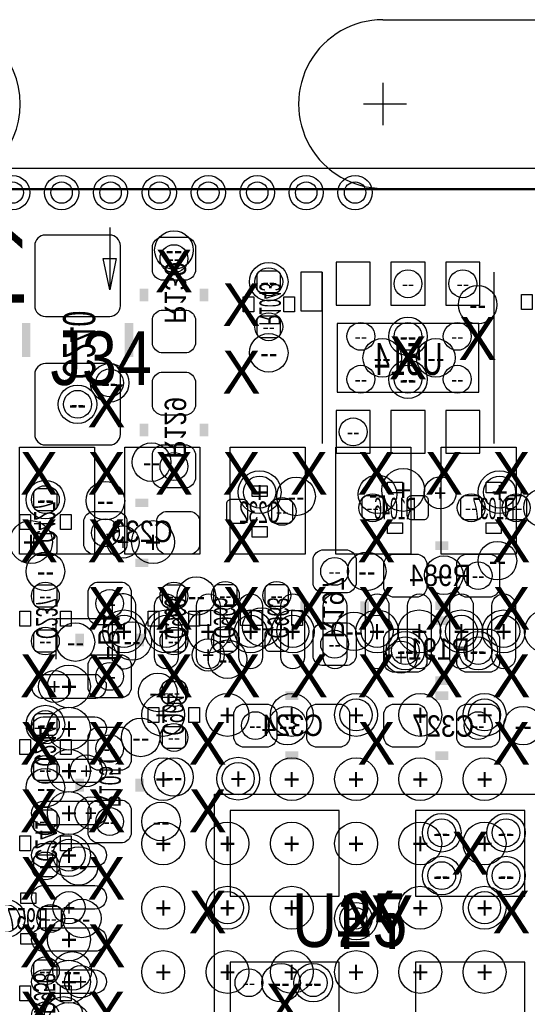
# Model space of a CAD drawing. Extents: x -22 to 398, y -34 to 263.
# Tile 36 of 48: x 27 to 33, y 47 to 59. Entities that reach past the tile are written whole.
import ezdxf
from ezdxf.enums import TextEntityAlignment as Align

# ---------------------------------------------------------------- set-up
doc = ezdxf.new("R2010")
doc.units = 0
for name, color, linetype in [('ASSY_BOT', 211, 'CONTINUOUS'), ('ASSY_TOP', 80, 'CONTINUOUS'), ('BOT', 153, 'CONTINUOUS'), ('DRILL', 254, 'CONTINUOUS'), ('OUTLINE', 5, 'CONTINUOUS'), ('SILK_BOT', 120, 'CONTINUOUS'), ('SILK_TOP', 211, 'CONTINUOUS'), ('TOP', 5, 'CONTINUOUS')]:
    doc.layers.add(name, color=color, linetype=linetype)

# ---------------------------------------------------------------- blocks, each defined once
blk = doc.blocks.new('FIGURE_CIRCLE')
blk.add_circle((0, 0), 0.5)

msp = doc.modelspace()

# ---------------------------------------------------------------- linework, layer by layer
at = {"layer": 'BOT'}
for points in [[(28.010104, 56.44642), (27.248104, 56.44642, 0.414214), (27.121104, 56.31942), (27.121104, 55.60822, 0.414214), (27.248104, 55.48122), (28.010104, 55.48122, 0.414214), (28.137104, 55.60822), (28.137104, 56.31942, 0.414214)], [(29.026104, 56.31942), (29.026104, 56.01462, -0.294587), (28.924504, 55.91302), (28.619704, 55.91302, -0.294587), (28.518104, 56.01462), (28.518104, 56.31942, -0.294587), (28.619704, 56.42102), (28.924504, 56.42102, -0.294587)], [(29.984954, 55.7657, 0.414214), (30.035754, 55.8165), (30.035754, 55.9689, 0.414214), (29.984954, 56.0197), (29.807154, 56.0197, 0.414214), (29.756354, 55.9689), (29.756354, 55.8165, 0.414214), (29.807154, 55.7657)], [(29.026104, 55.45582), (29.026104, 55.15102, -0.294587), (28.924504, 55.04942), (28.619704, 55.04942, -0.294587), (28.518104, 55.15102), (28.518104, 55.45582, -0.294587), (28.619704, 55.55742), (28.924504, 55.55742, -0.294587)], [(29.984954, 55.2323, 0.414214), (30.035754, 55.2831), (30.035754, 55.4355, 0.414214), (29.984954, 55.4863), (29.807154, 55.4863, 0.414214), (29.756354, 55.4355), (29.756354, 55.2831, 0.414214), (29.807154, 55.2323)], [(28.010104, 54.92242), (27.248104, 54.92242, 0.414214), (27.121104, 54.79542), (27.121104, 54.08422, 0.414214), (27.248104, 53.95722), (28.010104, 53.95722, 0.414214), (28.137104, 54.08422), (28.137104, 54.79542, 0.414214)], [(29.026104, 54.71922), (29.026104, 54.41442, -0.294587), (28.924504, 54.31282), (28.619704, 54.31282, -0.294587), (28.518104, 54.41442), (28.518104, 54.71922, -0.294587), (28.619704, 54.82082), (28.924504, 54.82082, -0.294587)], [(29.026104, 53.85562), (29.026104, 53.55082, -0.294587), (28.924504, 53.44922), (28.619704, 53.44922, -0.294587), (28.518104, 53.55082), (28.518104, 53.85562, -0.294587), (28.619704, 53.95722), (28.924504, 53.95722, -0.294587)], [(27.337004, 53.18252, 0.414214), (27.387804, 53.23332), (27.387804, 53.38572, 0.414214), (27.337004, 53.43652), (27.159204, 53.43652, 0.414214), (27.108404, 53.38572), (27.108404, 53.23332, 0.414214), (27.159204, 53.18252)], [(31.000954, 53.1241, 0.414214), (31.051754, 53.0733), (31.204154, 53.0733, 0.414214), (31.254954, 53.1241), (31.254954, 53.3019, 0.414214), (31.204154, 53.3527), (31.051754, 53.3527, 0.414214), (31.000954, 53.3019)], [(31.534354, 53.1241, 0.414214), (31.585154, 53.0733), (31.737554, 53.0733, 0.414214), (31.788354, 53.1241), (31.788354, 53.3019, 0.414214), (31.737554, 53.3527), (31.585154, 53.3527, 0.414214), (31.534354, 53.3019)], [(32.423354, 53.3019, 0.414214), (32.372554, 53.3527), (32.220154, 53.3527, 0.414214), (32.169354, 53.3019), (32.169354, 53.1241, 0.414214), (32.220154, 53.0733), (32.372554, 53.0733, 0.414214), (32.423354, 53.1241)], [(32.956754, 53.3019, 0.414214), (32.905954, 53.3527), (32.753554, 53.3527, 0.414214), (32.702754, 53.3019), (32.702754, 53.1241, 0.414214), (32.753554, 53.0733), (32.905954, 53.0733, 0.414214), (32.956754, 53.1241)], [(29.648404, 53.25872, 0.414214), (29.597604, 53.30952), (29.445204, 53.30952, 0.414214), (29.394404, 53.25872), (29.394404, 53.08092, 0.414214), (29.445204, 53.03012), (29.597604, 53.03012, 0.414214), (29.648404, 53.08092)], [(29.927804, 53.08092, 0.414214), (29.978604, 53.03012), (30.131004, 53.03012, 0.414214), (30.181804, 53.08092), (30.181804, 53.25872, 0.414214), (30.131004, 53.30952), (29.978604, 53.30952, 0.414214), (29.927804, 53.25872)], [(28.111704, 52.66182), (27.806904, 52.66182, -0.294587), (27.705304, 52.76342), (27.705304, 53.06822, -0.294587), (27.806904, 53.16982), (28.111704, 53.16982, -0.294587), (28.213304, 53.06822), (28.213304, 52.76342, -0.294587)], [(28.975304, 52.66182), (28.670504, 52.66182, -0.294587), (28.568904, 52.76342), (28.568904, 53.06822, -0.294587), (28.670504, 53.16982), (28.975304, 53.16982, -0.294587), (29.076904, 53.06822), (29.076904, 52.76342, -0.294587)], [(27.159204, 52.90312, 0.414214), (27.108404, 52.85232), (27.108404, 52.69992, 0.414214), (27.159204, 52.64912), (27.337004, 52.64912, 0.414214), (27.387804, 52.69992), (27.387804, 52.85232, 0.414214), (27.337004, 52.90312)], [(30.423104, 52.30622), (30.423104, 52.61102, -0.294587), (30.524704, 52.71262), (30.829504, 52.71262, -0.294587), (30.931104, 52.61102), (30.931104, 52.30622, -0.294587), (30.829504, 52.20462), (30.524704, 52.20462, -0.294587)], [(31.667704, 52.15382), (31.362904, 52.15382, -0.294587), (31.261304, 52.25542), (31.261304, 52.56022, -0.294587), (31.362904, 52.66182), (31.667704, 52.66182, -0.294587), (31.769304, 52.56022), (31.769304, 52.25542, -0.294587)], [(32.531304, 52.15382), (32.226504, 52.15382, -0.294587), (32.124904, 52.25542), (32.124904, 52.56022, -0.294587), (32.226504, 52.66182), (32.531304, 52.66182, -0.294587), (32.632904, 52.56022), (32.632904, 52.25542, -0.294587)], [(28.264104, 52.23002), (28.264104, 51.92522, -0.294587), (28.162504, 51.82362), (27.857704, 51.82362, -0.294587), (27.756104, 51.92522), (27.756104, 52.23002, -0.294587), (27.857704, 52.33162), (28.162504, 52.33162, -0.294587)], [(27.337004, 52.03952, 0.414214), (27.387804, 52.09032), (27.387804, 52.24272, 0.414214), (27.337004, 52.29352), (27.159204, 52.29352, 0.414214), (27.108404, 52.24272), (27.108404, 52.09032, 0.414214), (27.159204, 52.03952)], [(28.861004, 52.03952, 0.414214), (28.911804, 52.09032), (28.911804, 52.24272, 0.414214), (28.861004, 52.29352), (28.683204, 52.29352, 0.414214), (28.632404, 52.24272), (28.632404, 52.09032, 0.414214), (28.683204, 52.03952)], [(29.470604, 52.04587, 0.414214), (29.521404, 52.09667), (29.521404, 52.24907, 0.414214), (29.470604, 52.29987), (29.292804, 52.29987, 0.414214), (29.242004, 52.24907), (29.242004, 52.09667, 0.414214), (29.292804, 52.04587)], [(30.080204, 52.04587, 0.414214), (30.131004, 52.09667), (30.131004, 52.24907, 0.414214), (30.080204, 52.29987), (29.902404, 52.29987, 0.414214), (29.851604, 52.24907), (29.851604, 52.09667, 0.414214), (29.902404, 52.04587)], [(30.423104, 51.44262), (30.423104, 51.74742, -0.294587), (30.524704, 51.84902), (30.829504, 51.84902, -0.294587), (30.931104, 51.74742), (30.931104, 51.44262, -0.294587), (30.829504, 51.34102), (30.524704, 51.34102, -0.294587)], [(27.159204, 51.76012, 0.414214), (27.108404, 51.70932), (27.108404, 51.55692, 0.414214), (27.159204, 51.50612), (27.337004, 51.50612, 0.414214), (27.387804, 51.55692), (27.387804, 51.70932, 0.414214), (27.337004, 51.76012)], [(28.683204, 51.76012, 0.414214), (28.632404, 51.70932), (28.632404, 51.55692, 0.414214), (28.683204, 51.50612), (28.861004, 51.50612, 0.414214), (28.911804, 51.55692), (28.911804, 51.70932, 0.414214), (28.861004, 51.76012)], [(29.292804, 51.76647, 0.414214), (29.242004, 51.71567), (29.242004, 51.56327, 0.414214), (29.292804, 51.51247), (29.470604, 51.51247, 0.414214), (29.521404, 51.56327), (29.521404, 51.71567, 0.414214), (29.470604, 51.76647)], [(29.902404, 51.76647, 0.414214), (29.851604, 51.71567), (29.851604, 51.56327, 0.414214), (29.902404, 51.51247), (30.080204, 51.51247, 0.414214), (30.131004, 51.56327), (30.131004, 51.71567, 0.414214), (30.080204, 51.76647)], [(31.362904, 51.77282), (31.667704, 51.77282, -0.294587), (31.769304, 51.67122), (31.769304, 51.36642, -0.294587), (31.667704, 51.26482), (31.362904, 51.26482, -0.294587), (31.261304, 51.36642), (31.261304, 51.67122, -0.294587)], [(32.226504, 51.77282), (32.531304, 51.77282, -0.294587), (32.632904, 51.67122), (32.632904, 51.36642, -0.294587), (32.531304, 51.26482), (32.226504, 51.26482, -0.294587), (32.124904, 51.36642), (32.124904, 51.67122, -0.294587)], [(28.264104, 51.36642), (28.264104, 51.06162, -0.294587), (28.162504, 50.96002), (27.857704, 50.96002, -0.294587), (27.756104, 51.06162), (27.756104, 51.36642, -0.294587), (27.857704, 51.46802), (28.162504, 51.46802, -0.294587)], [(28.861004, 50.89652, 0.414214), (28.911804, 50.94732), (28.911804, 51.09972, 0.414214), (28.861004, 51.15052), (28.683204, 51.15052, 0.414214), (28.632404, 51.09972), (28.632404, 50.94732, 0.414214), (28.683204, 50.89652)], [(29.584904, 50.88382), (29.889704, 50.88382, -0.294587), (29.991304, 50.78222), (29.991304, 50.47742, -0.294587), (29.889704, 50.37582), (29.584904, 50.37582, -0.294587), (29.483304, 50.47742), (29.483304, 50.78222, -0.294587)], [(30.448504, 50.88382), (30.753304, 50.88382, -0.294587), (30.854904, 50.78222), (30.854904, 50.47742, -0.294587), (30.753304, 50.37582), (30.448504, 50.37582, -0.294587), (30.346904, 50.47742), (30.346904, 50.78222, -0.294587)], [(31.667704, 50.37582), (31.362904, 50.37582, -0.294587), (31.261304, 50.47742), (31.261304, 50.78222, -0.294587), (31.362904, 50.88382), (31.667704, 50.88382, -0.294587), (31.769304, 50.78222), (31.769304, 50.47742, -0.294587)], [(32.531304, 50.37582), (32.226504, 50.37582, -0.294587), (32.124904, 50.47742), (32.124904, 50.78222, -0.294587), (32.226504, 50.88382), (32.531304, 50.88382, -0.294587), (32.632904, 50.78222), (32.632904, 50.47742, -0.294587)], [(27.337004, 50.51552, 0.414214), (27.387804, 50.56632), (27.387804, 50.71872, 0.414214), (27.337004, 50.76952), (27.159204, 50.76952, 0.414214), (27.108404, 50.71872), (27.108404, 50.56632, 0.414214), (27.159204, 50.51552)], [(28.264104, 50.50917), (28.264104, 50.20437, -0.294587), (28.162504, 50.10277), (27.857704, 50.10277, -0.294587), (27.756104, 50.20437), (27.756104, 50.50917, -0.294587), (27.857704, 50.61077), (28.162504, 50.61077, -0.294587)], [(28.683204, 50.61712, 0.414214), (28.632404, 50.56632), (28.632404, 50.41392, 0.414214), (28.683204, 50.36312), (28.861004, 50.36312, 0.414214), (28.911804, 50.41392), (28.911804, 50.56632, 0.414214), (28.861004, 50.61712)], [(27.159204, 50.23612, 0.414214), (27.108404, 50.18532), (27.108404, 50.03292, 0.414214), (27.159204, 49.98212), (27.337004, 49.98212, 0.414214), (27.387804, 50.03292), (27.387804, 50.18532, 0.414214), (27.337004, 50.23612)], [(28.264104, 49.64557), (28.264104, 49.34077, -0.294587), (28.162504, 49.23917), (27.857704, 49.23917, -0.294587), (27.756104, 49.34077), (27.756104, 49.64557, -0.294587), (27.857704, 49.74717), (28.162504, 49.74717, -0.294587)], [(27.337004, 49.37252, 0.414214), (27.387804, 49.42332), (27.387804, 49.57572, 0.414214), (27.337004, 49.62652), (27.159204, 49.62652, 0.414214), (27.108404, 49.57572), (27.108404, 49.42332, 0.414214), (27.159204, 49.37252)], [(27.159204, 49.09312, 0.414214), (27.108404, 49.04232), (27.108404, 48.88992, 0.414214), (27.159204, 48.83912), (27.337004, 48.83912, 0.414214), (27.387804, 48.88992), (27.387804, 49.04232, 0.414214), (27.337004, 49.09312)], [(27.438604, 48.43272, 0.414214), (27.387804, 48.48352), (27.235404, 48.48352, 0.414214), (27.184604, 48.43272), (27.184604, 48.25492, 0.414214), (27.235404, 48.20412), (27.387804, 48.20412, 0.414214), (27.438604, 48.25492)], [(27.337004, 47.59452, 0.414214), (27.387804, 47.64532), (27.387804, 47.79772, 0.414214), (27.337004, 47.84852), (27.159204, 47.84852, 0.414214), (27.108404, 47.79772), (27.108404, 47.64532, 0.414214), (27.159204, 47.59452)]]:
    msp.add_lwpolyline(points, format="xyb", close=True, dxfattribs=at)
for points in [[(31.100268, 56.123078), (30.693868, 56.123078), (30.693868, 55.615078), (31.100268, 55.615078)], [(31.750254, 56.123078), (31.343854, 56.123078), (31.343854, 55.615078), (31.750254, 55.615078)], [(32.40024, 56.123078), (31.99384, 56.123078), (31.99384, 55.615078), (32.40024, 55.615078)], [(32.385254, 55.3974), (30.708854, 55.3974), (30.708854, 54.5846), (32.385254, 54.5846)], [(31.100268, 54.366922), (30.693868, 54.366922), (30.693868, 53.858922), (31.100268, 53.858922)], [(31.750254, 54.366922), (31.343854, 54.366922), (31.343854, 53.858922), (31.750254, 53.858922)], [(32.40024, 54.366922), (31.99384, 54.366922), (31.99384, 53.858922), (32.40024, 53.858922)], [(30.73273, 48.608742), (30.73273, 49.624742), (29.43733, 49.624742), (29.43733, 48.608742)], [(32.932878, 48.608742), (32.932878, 49.624742), (31.637478, 49.624742), (31.637478, 48.608742)], [(30.73273, 46.808898), (30.73273, 47.824898), (29.43733, 47.824898), (29.43733, 46.808898)], [(32.932878, 46.808898), (32.932878, 47.824898), (31.637478, 47.824898), (31.637478, 46.808898)]]:
    msp.add_lwpolyline(points, close=True, dxfattribs=at)
for centre in [(26.859992, 56.950102), (27.440128, 56.950102), (28.02001, 56.950102), (28.600146, 56.950102), (29.180028, 56.950102), (29.760164, 56.950102), (30.340046, 56.950102), (30.920182, 56.950102)]:
    msp.add_circle(centre, 0.127, dxfattribs=at)
at = {"layer": 'DRILL'}
for points in [[(25.950164, 56.999886, 0.999894), (25.950164, 58.999882)], [(25.950164, 56.999886, 0.999894), (25.950164, 58.999882)], [(31.250128, 58.999882, 1.00007), (31.250128, 56.999886)]]:
    msp.add_lwpolyline(points, format="xyb", dxfattribs=at)
for points in [[(31.248858, 58.999882), (55.479442, 58.999882)], [(31.250128, 58.250074), (31.250128, 57.749948)], [(31.52902, 57.999884), (31.02102, 57.999884)]]:
    msp.add_lwpolyline(points, dxfattribs=at)
msp.add_lwpolyline([(12.022328, 11.98118), (57.021476, 11.98118), (57.021476, 55.479188), (55.517542, 56.983122), (12.022328, 56.983122)], close=True, dxfattribs=at)
at = {"layer": 'OUTLINE'}
msp.add_lwpolyline([(11.999976, 56.950102, -0.413204), (12.050014, 56.999886), (55.479442, 56.999886, -0.198304), (55.514748, 56.985408), (56.985408, 55.514494, -0.198861), (57.00014, 55.479188), (57.00014, 12.050014, -0.414338), (56.950102, 11.999976), (12.050014, 11.999976, -0.414338), (11.999976, 12.050014)], format="xyb", close=True, dxfattribs=at)
at = {"layer": 'SILK_BOT'}
for points in [[(30.531054, 56.007), (30.277054, 56.007), (30.277054, 55.5498), (30.531054, 55.5498)], [(29.718254, 55.5371), (29.591254, 55.5371), (29.591254, 55.7149), (29.718254, 55.7149)], [(30.200854, 55.5371), (30.073854, 55.5371), (30.073854, 55.7149), (30.200854, 55.7149)], [(32.893254, 55.7403), (33.020254, 55.7403), (33.020254, 55.5625), (32.893254, 55.5625)], [(29.699204, 53.34762), (29.699204, 53.47462), (29.877004, 53.47462), (29.877004, 53.34762)], [(31.305754, 53.3908), (31.305754, 53.5178), (31.483554, 53.5178), (31.483554, 53.3908)], [(32.651954, 53.5178), (32.651954, 53.3908), (32.474154, 53.3908), (32.474154, 53.5178)], [(26.943304, 53.13172), (27.070304, 53.13172), (27.070304, 52.95392), (26.943304, 52.95392)], [(27.425904, 53.13172), (27.552904, 53.13172), (27.552904, 52.95392), (27.425904, 52.95392)], [(31.305754, 52.9082), (31.305754, 53.0352), (31.483554, 53.0352), (31.483554, 52.9082)], [(32.651954, 53.0352), (32.651954, 52.9082), (32.474154, 52.9082), (32.474154, 53.0352)], [(29.699204, 52.86502), (29.699204, 52.99202), (29.877004, 52.99202), (29.877004, 52.86502)], [(27.070304, 51.81092), (26.943304, 51.81092), (26.943304, 51.98872), (27.070304, 51.98872)], [(27.552904, 51.81092), (27.425904, 51.81092), (27.425904, 51.98872), (27.552904, 51.98872)], [(28.467304, 51.98872), (28.594304, 51.98872), (28.594304, 51.81092), (28.467304, 51.81092)], [(28.949904, 51.98872), (29.076904, 51.98872), (29.076904, 51.81092), (28.949904, 51.81092)], [(29.076904, 51.99507), (29.203904, 51.99507), (29.203904, 51.81727), (29.076904, 51.81727)], [(29.559504, 51.99507), (29.686504, 51.99507), (29.686504, 51.81727), (29.559504, 51.81727)], [(29.813504, 51.81727), (29.686504, 51.81727), (29.686504, 51.99507), (29.813504, 51.99507)], [(30.296104, 51.81727), (30.169104, 51.81727), (30.169104, 51.99507), (30.296104, 51.99507)], [(28.467304, 50.84572), (28.594304, 50.84572), (28.594304, 50.66792), (28.467304, 50.66792)], [(28.949904, 50.84572), (29.076904, 50.84572), (29.076904, 50.66792), (28.949904, 50.66792)], [(26.943304, 50.46472), (27.070304, 50.46472), (27.070304, 50.28692), (26.943304, 50.28692)], [(27.425904, 50.46472), (27.552904, 50.46472), (27.552904, 50.28692), (27.425904, 50.28692)], [(33.115504, 46.61662), (29.254704, 46.61662), (29.254704, 49.81702), (33.115504, 49.81702)], [(27.070304, 49.14392), (26.943304, 49.14392), (26.943304, 49.32172), (27.070304, 49.32172)], [(27.552904, 49.14392), (27.425904, 49.14392), (27.425904, 49.32172), (27.552904, 49.32172)], [(27.133804, 48.64862), (27.133804, 48.52162), (26.956004, 48.52162), (26.956004, 48.64862)], [(27.133804, 48.16602), (27.133804, 48.03902), (26.956004, 48.03902), (26.956004, 48.16602)], [(27.070304, 47.36592), (26.943304, 47.36592), (26.943304, 47.54372), (27.070304, 47.54372)], [(27.552904, 47.36592), (27.425904, 47.36592), (27.425904, 47.54372), (27.552904, 47.54372)]]:
    msp.add_lwpolyline(points, close=True, dxfattribs=at)
for points in [[(30.531054, 56.007), (30.531054, 53.975)], [(32.563054, 56.007), (32.563054, 53.975)]]:
    msp.add_lwpolyline(points, dxfattribs=at)
at = {"layer": 'SILK_BOT', "const_width": 0.1016}
for points in [[(28.416504, 55.81142), (28.416504, 55.65902)], [(29.127704, 55.81142), (29.127704, 55.65902)], [(27.019504, 54.99862), (27.019504, 55.40502)], [(28.238704, 54.99862), (28.238704, 55.40502)], [(28.416504, 54.21122), (28.416504, 54.05882)], [(29.127704, 54.21122), (29.127704, 54.05882)], [(28.467304, 53.27142), (28.314904, 53.27142)], [(32.023304, 52.76342), (31.870904, 52.76342)], [(28.467304, 52.56022), (28.314904, 52.56022)], [(30.321504, 51.95062), (30.321504, 52.10302)], [(31.032704, 51.95062), (31.032704, 52.10302)], [(32.023304, 52.05222), (31.870904, 52.05222)], [(31.870904, 51.87442), (32.023304, 51.87442)], [(27.654504, 51.72202), (27.654504, 51.56962)], [(28.365704, 51.72202), (28.365704, 51.56962)], [(31.870904, 51.16322), (32.023304, 51.16322)], [(30.092904, 50.98542), (30.245304, 50.98542)], [(32.023304, 50.98542), (31.870904, 50.98542)], [(30.092904, 50.27422), (30.245304, 50.27422)], [(32.023304, 50.27422), (31.870904, 50.27422)], [(27.654504, 50.00117), (27.654504, 49.84877)], [(28.365704, 50.00117), (28.365704, 49.84877)]]:
    msp.add_lwpolyline(points, dxfattribs=at)
at = {"layer": 'SILK_TOP'}
for points in [[(34.715704, 56.87822), (34.715704, 57.23382), (21.304504, 57.23382), (21.304504, 56.87822)], [(28.010104, 56.53532), (28.010104, 55.79872)], [(27.933904, 56.16702), (28.086304, 56.16702)], [(28.010104, 55.79872), (27.933904, 56.16702)], [(28.086304, 56.16702), (28.010104, 55.79872)], [(27.375104, 51.41722), (27.375104, 51.89982), (27.857704, 51.89982)]]:
    msp.add_lwpolyline(points, dxfattribs=at)
at = {"layer": 'TOP'}
for points in [[(27.82951, 53.93182), (27.82951, 52.66182), (26.94051, 52.66182), (26.94051, 53.93182)], [(29.079698, 53.93182), (29.079698, 52.66182), (28.190698, 52.66182), (28.190698, 53.93182)], [(30.329632, 53.93182), (30.329632, 52.66182), (29.440632, 52.66182), (29.440632, 53.93182)], [(31.579566, 53.93182), (31.579566, 52.66182), (30.690566, 52.66182), (30.690566, 53.93182)], [(32.8295, 53.93182), (32.8295, 52.66182), (31.9405, 52.66182), (31.9405, 53.93182)]]:
    msp.add_lwpolyline(points, close=True, dxfattribs=at)
for points in [[(28.181046, 52.19192), (28.156662, 52.19192, 0.386263), (28.041346, 52.06492), (28.041346, 51.40452), (28.142946, 51.30292), (28.181046, 51.30292, 0.414214), (28.320746, 51.44262), (28.320746, 52.06492, 0.386607)], [(28.541472, 51.44262), (28.541472, 52.05222, -1), (28.820872, 52.05222), (28.820872, 51.44262, -1)], [(29.041344, 51.44262), (29.041344, 52.05222, -1), (29.320744, 52.05222), (29.320744, 51.44262, -1)], [(29.54147, 51.44262), (29.54147, 52.05222, -1), (29.82087, 52.05222), (29.82087, 51.44262, -1)], [(30.041342, 51.44262), (30.041342, 52.05222, -1), (30.320742, 52.05222), (30.320742, 51.44262, -1)], [(30.541468, 51.44262), (30.541468, 52.05222, -1), (30.820868, 52.05222), (30.820868, 51.44262, -1)], [(31.04134, 51.44262), (31.04134, 52.05222, -1), (31.32074, 52.05222), (31.32074, 51.44262, -1)], [(31.541466, 51.44262), (31.541466, 52.05222, -1), (31.820866, 52.05222), (31.820866, 51.44262, -1)], [(32.041338, 51.44262), (32.041338, 52.05222, -1), (32.320738, 52.05222), (32.320738, 51.44262, -1)], [(32.541464, 51.44262), (32.541464, 52.05222, -1), (32.820864, 52.05222), (32.820864, 51.44262, -1)], [(27.222704, 50.954178), (27.845004, 50.954178, 0.386607), (27.972004, 51.093878), (27.972004, 51.131978), (27.870404, 51.233578), (27.222704, 51.233578, 0.414214), (27.083004, 51.093878, 0.414214)], [(27.832304, 50.454052), (27.222704, 50.454052, -1), (27.222704, 50.733452), (27.832304, 50.733452, -1)], [(27.832304, 49.95418), (27.222704, 49.95418, -1), (27.222704, 50.23358), (27.832304, 50.23358, -1)], [(27.832304, 49.454054), (27.222704, 49.454054, -1), (27.222704, 49.733454), (27.832304, 49.733454, -1)], [(27.832304, 48.954182), (27.222704, 48.954182, -1), (27.222704, 49.233582), (27.832304, 49.233582, -1)], [(27.832304, 48.454056), (27.222704, 48.454056, -1), (27.222704, 48.733456), (27.832304, 48.733456, -1)], [(27.832304, 47.954184), (27.222704, 47.954184, -1), (27.222704, 48.233584), (27.832304, 48.233584, -1)], [(27.832304, 47.454058), (27.222704, 47.454058, -1), (27.222704, 47.733458), (27.832304, 47.733458, -1)]]:
    msp.add_lwpolyline(points, format="xyb", close=True, dxfattribs=at)
for centre in [(26.859992, 56.950102), (27.440128, 56.950102), (28.02001, 56.950102), (28.600146, 56.950102), (29.180028, 56.950102), (29.760164, 56.950102), (30.340046, 56.950102), (30.920182, 56.950102), (30.931104, 48.34382)]:
    msp.add_circle(centre, 0.127, dxfattribs=at)

# ---------------------------------------------------------------- block references
at = {"layer": 'DRILL'}
for p, xscale, yscale in [((26.859992, 56.950102), 0.4064, 0.4064), ((27.440128, 56.950102), 0.4064, 0.4064), ((28.02001, 56.950102), 0.4064, 0.4064), ((28.600146, 56.950102), 0.4064, 0.4064), ((29.180028, 56.950102), 0.4064, 0.4064), ((29.760164, 56.950102), 0.4064, 0.4064), ((30.340046, 56.950102), 0.4064, 0.4064), ((30.920182, 56.950102), 0.4064, 0.4064), ((28.772104, 56.26862), 0.4572, 0.4572), ((28.772104, 56.16702), 0.3302, 0.3302), ((29.896054, 55.8927), 0.4572, 0.4572), ((29.896054, 55.8927), 0.3302, 0.3302), ((31.547054, 55.869078), 0.3302, 0.3302), ((32.19704, 55.869078), 0.3302, 0.3302), ((32.372554, 55.62092), 0.4572, 0.4572), ((29.896054, 55.3593), 0.3302, 0.3302), ((31.5468, 55.245), 0.4572, 0.4572), ((30.988, 55.245), 0.3302, 0.3302), ((31.5468, 55.245), 0.3302, 0.3302), ((32.131, 55.245), 0.3302, 0.3302), ((29.896054, 55.04942), 0.4572, 0.4572), ((31.242, 54.991), 0.4572, 0.4572), ((31.877, 54.991), 0.4572, 0.4572), ((28.010104, 54.69382), 0.4572, 0.4572), ((30.988, 54.737), 0.3302, 0.3302), ((31.5468, 54.737), 0.4572, 0.4572), ((31.5468, 54.737), 0.3302, 0.3302), ((32.131, 54.737), 0.3302, 0.3302), ((28.010104, 54.69382), 0.3302, 0.3302), ((27.629104, 54.43982), 0.4572, 0.4572), ((27.629104, 54.43982), 0.3302, 0.3302), ((30.897068, 54.112922), 0.3302, 0.3302), ((28.505404, 53.75402), 0.4572, 0.4572), ((28.772104, 53.70322), 0.3302, 0.3302), ((29.788104, 53.39842), 0.508, 0.508), ((29.788104, 53.39842), 0.381, 0.381), ((31.185104, 53.37302), 0.4572, 0.4572), ((31.489904, 53.42382), 0.508, 0.508), ((32.632904, 53.398166), 0.508, 0.508), ((32.632904, 53.398166), 0.381, 0.381), ((27.248104, 53.30952), 0.4572, 0.4572), ((27.248104, 53.30952), 0.3302, 0.3302), ((27.959304, 53.29682), 0.4572, 0.4572), ((30.219904, 53.34762), 0.4572, 0.4572), ((31.928054, 53.3908), 0.381, 0.381), ((31.127954, 53.213), 0.3302, 0.3302), ((32.296354, 53.213), 0.3302, 0.3302), ((32.829754, 53.213), 0.3302, 0.3302), ((33.147254, 53.213), 0.4572, 0.4572), ((30.054804, 53.16982), 0.3302, 0.3302), ((27.076654, 52.8066), 0.508, 0.508), ((27.959304, 52.91582), 0.3302, 0.3302), ((28.524454, 52.8066), 0.508, 0.508), ((28.168854, 52.8066), 0.381, 0.381), ((32.607504, 52.58562), 0.4572, 0.4572), ((27.248104, 52.45862), 0.4572, 0.4572), ((31.058104, 52.45862), 0.4572, 0.4572), ((30.677104, 52.45862), 0.3302, 0.3302), ((31.972504, 52.41417), 0.4572, 0.4572), ((32.378904, 52.40782), 0.3302, 0.3302), ((27.248104, 52.16652), 0.3302, 0.3302), ((28.772104, 52.16652), 0.3302, 0.3302), ((29.038804, 52.16652), 0.4572, 0.4572), ((29.381704, 52.17287), 0.3302, 0.3302), ((29.991304, 52.17287), 0.3302, 0.3302), ((28.010104, 52.07762), 0.3302, 0.3302), ((28.181046, 51.74742), 0.508, 0.508), ((28.681172, 51.74742), 0.508, 0.508), ((29.181044, 51.74742), 0.508, 0.508), ((29.68117, 51.74742), 0.508, 0.508), ((29.813504, 51.79822), 0.4572, 0.4572), ((30.181042, 51.74742), 0.508, 0.508), ((30.905704, 51.74742), 0.4572, 0.4572), ((31.18104, 51.74742), 0.508, 0.508), ((31.681166, 51.74742), 0.508, 0.508), ((32.181038, 51.74742), 0.508, 0.508), ((32.681164, 51.74742), 0.508, 0.508), ((33.181036, 51.74742), 0.508, 0.508), ((27.603704, 51.62042), 0.4572, 0.4572), ((28.181046, 51.74742), 0.381, 0.381), ((28.276804, 51.63312), 0.4572, 0.4572), ((28.681172, 51.74742), 0.381, 0.381), ((29.68117, 51.74742), 0.381, 0.381), ((30.181042, 51.74742), 0.381, 0.381), ((31.18104, 51.74742), 0.381, 0.381), ((32.181038, 51.74742), 0.381, 0.381), ((32.681164, 51.74742), 0.381, 0.381), ((27.248104, 51.63312), 0.3302, 0.3302), ((28.772104, 51.63312), 0.3302, 0.3302), ((29.381704, 51.63947), 0.3302, 0.3302), ((30.677104, 51.59502), 0.3302, 0.3302), ((31.515304, 51.51882), 0.4572, 0.4572), ((32.378904, 51.51882), 0.4572, 0.4572), ((29.178504, 51.46802), 0.381, 0.381), ((29.407104, 51.41722), 0.4572, 0.4572), ((31.464504, 51.44262), 0.381, 0.381), ((31.515304, 51.51882), 0.3302, 0.3302), ((32.378904, 51.51882), 0.3302, 0.3302), ((28.010104, 51.21402), 0.3302, 0.3302), ((27.356562, 51.093878), 0.381, 0.381), ((27.527504, 51.093878), 0.508, 0.508), ((28.581604, 51.02352), 0.4572, 0.4572), ((28.772104, 51.02352), 0.3302, 0.3302), ((28.645104, 50.75682), 0.508, 0.508), ((29.407104, 50.75682), 0.508, 0.508), ((30.169104, 50.75682), 0.508, 0.508), ((30.931104, 50.75682), 0.508, 0.508), ((30.931104, 50.75682), 0.381, 0.381), ((31.693104, 50.75682), 0.508, 0.508), ((32.455104, 50.75682), 0.508, 0.508), ((32.455104, 50.75682), 0.381, 0.381), ((27.248104, 50.64252), 0.4572, 0.4572), ((27.248104, 50.64252), 0.3302, 0.3302), ((27.527504, 50.593752), 0.508, 0.508), ((29.737304, 50.62982), 0.3302, 0.3302), ((30.118304, 50.62982), 0.4572, 0.4572), ((32.378904, 50.62982), 0.3302, 0.3302), ((32.912304, 50.62982), 0.4572, 0.4572), ((28.378404, 50.49012), 0.4572, 0.4572), ((28.772104, 50.49012), 0.3302, 0.3302), ((28.010104, 50.35677), 0.3302, 0.3302), ((27.527504, 50.09388), 0.508, 0.508), ((27.248104, 50.10912), 0.3302, 0.3302), ((27.733244, 50.09388), 0.381, 0.381), ((28.645104, 49.99482), 0.508, 0.508), ((28.772104, 50.02022), 0.4572, 0.4572), ((29.534104, 50.00117), 0.508, 0.508), ((30.169104, 49.99482), 0.508, 0.508), ((30.931104, 49.99482), 0.508, 0.508), ((31.693104, 49.99482), 0.508, 0.508), ((32.455104, 49.99482), 0.508, 0.508), ((27.248104, 49.89322), 0.4572, 0.4572), ((29.534104, 50.00117), 0.381, 0.381), ((27.527504, 49.593754), 0.508, 0.508), ((27.786838, 49.593754), 0.381, 0.381), ((27.248104, 49.49952), 0.3302, 0.3302), ((28.010104, 49.49317), 0.3302, 0.3302), ((28.619704, 49.49317), 0.4572, 0.4572), ((31.947104, 49.35982), 0.4572, 0.4572), ((31.947104, 49.35982), 0.3302, 0.3302), ((32.709104, 49.35982), 0.4572, 0.4572), ((32.709104, 49.35982), 0.3302, 0.3302), ((28.645104, 49.23282), 0.508, 0.508), ((29.407104, 49.23282), 0.508, 0.508), ((30.169104, 49.23282), 0.508, 0.508), ((30.931104, 49.23282), 0.508, 0.508), ((31.693104, 49.23282), 0.508, 0.508), ((32.455104, 49.23282), 0.508, 0.508), ((27.527504, 49.093882), 0.508, 0.508), ((27.527504, 49.093882), 0.381, 0.381), ((27.641804, 48.96612), 0.4572, 0.4572), ((27.248104, 48.96612), 0.3302, 0.3302), ((31.947104, 48.85182), 0.4572, 0.4572), ((32.709104, 48.85182), 0.4572, 0.4572), ((31.947104, 48.85182), 0.3302, 0.3302), ((32.709104, 48.85182), 0.3302, 0.3302), ((28.645104, 48.47082), 0.508, 0.508), ((29.407104, 48.47082), 0.508, 0.508), ((30.169104, 48.47082), 0.508, 0.508), ((31.693104, 48.47082), 0.508, 0.508), ((32.455104, 48.47082), 0.508, 0.508), ((26.778204, 48.34382), 0.4572, 0.4572), ((27.527504, 48.47082), 0.381, 0.381), ((27.679904, 48.34382), 0.4572, 0.4572), ((29.407104, 48.47082), 0.381, 0.381), ((30.931104, 48.34382), 0.508, 0.508), ((32.455104, 48.47082), 0.381, 0.381), ((26.778204, 48.34382), 0.3302, 0.3302), ((27.311604, 48.34382), 0.3302, 0.3302), ((30.931104, 48.34382), 0.381, 0.381), ((27.527504, 48.093884), 0.508, 0.508), ((27.248104, 47.72152), 0.3302, 0.3302), ((27.565604, 47.72152), 0.4572, 0.4572), ((28.645104, 47.70882), 0.508, 0.508), ((29.407104, 47.70882), 0.508, 0.508), ((30.169104, 47.70882), 0.508, 0.508), ((30.931104, 47.70882), 0.508, 0.508), ((31.693104, 47.70882), 0.508, 0.508), ((32.455104, 47.70882), 0.508, 0.508), ((27.527504, 47.593758), 0.508, 0.508), ((27.666442, 47.593758), 0.381, 0.381), ((30.042104, 47.58182), 0.4572, 0.4572), ((30.423104, 47.58182), 0.4572, 0.4572), ((29.661104, 47.58182), 0.3302, 0.3302), ((30.423104, 47.58182), 0.3302, 0.3302), ((27.464004, 47.18812), 0.4572, 0.4572), ((27.248104, 47.18812), 0.3302, 0.3302), ((27.527504, 47.093886), 0.508, 0.508)]:
    msp.add_blockref('FIGURE_CIRCLE', p, dxfattribs=dict(at, xscale=xscale, yscale=yscale))

# ---------------------------------------------------------------- texts
at = {"layer": 'ASSY_BOT', "text_generation_flag": 2}
for s, height, width, p in [('R130', 0.254, 0.9, (28.662122, 55.76062)), ('R1043', 0.254, 0.5, (29.785818, 55.626)), ('C240', 0.381, 0.666667, (27.4574, 55.1434)), ('R129', 0.254, 0.9, (28.662122, 54.16042)), ('C427', 0.254, 0.6, (27.112468, 53.04282)), ('R197', 0.254, 0.9, (30.533848, 52.030376)), ('C237', 0.254, 0.6, (27.138122, 51.89982)), ('C966', 0.254, 0.6, (28.662122, 51.89982)), ('C965', 0.254, 0.6, (29.246322, 51.90617)), ('C963', 0.254, 0.6, (29.881322, 51.90617)), ('FB4', 0.254, 0.9, (27.874468, 51.67122)), ('C964', 0.254, 0.6, (28.636722, 50.75682)), ('C244', 0.254, 0.6, (27.119072, 50.38852)), ('R1051', 0.254, 0.6, (27.888184, 49.96307)), ('C241', 0.254, 0.6, (27.130248, 49.261776)), ('R958', 0.254, 0.6, (27.112722, 47.45482))]:
    msp.add_text(s, height=height, rotation=270, dxfattribs=dict(at, width=width)).set_placement(p, align=Align.CENTER)
for s, height, width, p in [('U514', 0.381, 0.666667, (31.552134, 54.786784)), ('C232', 0.254, 0.6, (29.788104, 53.034184)), ('R1046', 0.254, 0.5, (31.3944, 53.077618)), ('R1037', 0.254, 0.5, (32.5628, 53.077618)), ('C233', 0.254, 0.9, (28.391104, 52.805838)), ('R984', 0.254, 0.9, (31.928054, 52.284884)), ('R191', 0.254, 0.9, (31.91383, 51.412394)), ('C324', 0.254, 0.9, (30.175454, 50.506884)), ('C327', 0.254, 0.9, (31.96463, 50.497994)), ('Y4', 0.635, 0.8784, (31.15183, 47.983394)), ('R957', 0.254, 0.6, (27.03703, 48.211994))]:
    msp.add_text(s, height=height, dxfattribs=dict(at, width=width)).set_placement(p, align=Align.CENTER)
at = {"layer": 'ASSY_TOP', "width": 0.8784}
for s, p in [('J34', (27.908504, 54.66842)), ('U25', (30.854904, 48.005238))]:
    msp.add_text(s, height=0.635, dxfattribs=at).set_placement(p, align=Align.CENTER)
at = {"layer": 'DRILL'}
for s, height, p in [('X', 0.508, (28.772104, 56.02097)), ('--', 0.2286, (28.772104, 56.26862)), ('--', 0.1651, (28.772104, 56.16702)), ('X', 0.508, (29.572204, 55.62092)), ('--', 0.2286, (29.896054, 55.8927)), ('--', 0.1651, (29.896054, 55.8927)), ('--', 0.1651, (31.547054, 55.869078)), ('--', 0.1651, (32.19704, 55.869078)), ('--', 0.2286, (32.372554, 55.62092)), ('X', 0.508, (32.372554, 55.22087)), ('--', 0.1651, (29.896054, 55.3593)), ('--', 0.1651, (30.988, 55.245)), ('X', 0.508, (31.547054, 54.991)), ('--', 0.2286, (31.5468, 55.245)), ('--', 0.1651, (31.5468, 55.245)), ('--', 0.1651, (32.131, 55.245)), ('X', 0.508, (29.572204, 54.82082)), ('--', 0.2286, (29.896054, 55.04942)), ('--', 0.2286, (31.242, 54.991)), ('--', 0.2286, (31.877, 54.991)), ('X', 0.508, (27.972004, 54.42077)), ('--', 0.2286, (28.010104, 54.69382)), ('--', 0.1651, (28.010104, 54.69382)), ('--', 0.1651, (30.988, 54.737)), ('--', 0.2286, (31.5468, 54.737)), ('--', 0.1651, (31.5468, 54.737)), ('--', 0.1651, (32.131, 54.737)), ('--', 0.2286, (27.629104, 54.43982)), ('--', 0.1651, (27.629104, 54.43982)), ('--', 0.1651, (30.897068, 54.112922)), ('X', 0.508, (27.171904, 53.62067)), ('X', 0.508, (27.972004, 53.62067)), ('X', 0.508, (28.772104, 53.62067)), ('X', 0.508, (29.572204, 53.62067)), ('X', 0.508, (30.372304, 53.62067)), ('X', 0.508, (31.172404, 53.62067)), ('X', 0.508, (31.972504, 53.62067)), ('X', 0.508, (32.772604, 53.62067)), ('--', 0.2286, (28.505404, 53.75402)), ('--', 0.1651, (28.772104, 53.70322)), ('+', 0.254, (29.788104, 53.39842)), ('+', 0.254, (31.489904, 53.42382)), ('+', 0.254, (32.632904, 53.398166)), ('+', 0.1905, (29.788104, 53.39842)), ('--', 0.2286, (31.185104, 53.37302)), ('+', 0.1905, (31.928054, 53.3908)), ('+', 0.1905, (32.632904, 53.398166)), ('--', 0.2286, (27.248104, 53.30952)), ('--', 0.1651, (27.248104, 53.30952)), ('--', 0.2286, (27.959304, 53.29682)), ('--', 0.2286, (30.219904, 53.34762)), ('--', 0.1651, (30.054804, 53.16982)), ('--', 0.1651, (31.127954, 53.213)), ('--', 0.1651, (32.296354, 53.213)), ('--', 0.1651, (32.829754, 53.213)), ('X', 0.508, (27.171904, 52.82057)), ('X', 0.508, (27.972004, 52.82057)), ('X', 0.508, (29.572204, 52.82057)), ('X', 0.508, (31.172404, 52.82057)), ('X', 0.508, (32.772604, 52.82057)), ('+', 0.254, (27.076654, 52.8066)), ('--', 0.1651, (27.959304, 52.91582)), ('+', 0.254, (28.524454, 52.8066)), ('+', 0.1905, (28.168854, 52.8066)), ('--', 0.2286, (32.607504, 52.58562)), ('--', 0.2286, (27.248104, 52.45862)), ('--', 0.1651, (30.677104, 52.45862)), ('--', 0.2286, (31.058104, 52.45862)), ('--', 0.2286, (31.972504, 52.41417)), ('--', 0.1651, (32.378904, 52.40782)), ('X', 0.508, (27.972004, 52.02047)), ('X', 0.508, (28.772104, 52.02047)), ('X', 0.508, (29.572204, 52.02047)), ('X', 0.508, (30.372304, 52.02047)), ('X', 0.508, (31.172404, 52.02047)), ('X', 0.508, (31.972504, 52.02047)), ('X', 0.508, (32.772604, 52.02047)), ('--', 0.1651, (27.248104, 52.16652)), ('--', 0.1651, (28.772104, 52.16652)), ('--', 0.2286, (29.038804, 52.16652)), ('--', 0.1651, (29.381704, 52.17287)), ('--', 0.1651, (29.991304, 52.17287)), ('--', 0.1651, (28.010104, 52.07762)), ('+', 0.254, (28.181046, 51.74742)), ('+', 0.254, (28.681172, 51.74742)), ('+', 0.254, (29.181044, 51.74742)), ('+', 0.254, (29.68117, 51.74742)), ('+', 0.254, (30.181042, 51.74742)), ('+', 0.254, (31.18104, 51.74742)), ('+', 0.254, (31.681166, 51.74742)), ('+', 0.254, (32.181038, 51.74742)), ('+', 0.254, (32.681164, 51.74742)), ('+', 0.1905, (28.181046, 51.74742)), ('+', 0.1905, (28.681172, 51.74742)), ('+', 0.1905, (29.68117, 51.74742)), ('--', 0.2286, (29.813504, 51.79822)), ('+', 0.1905, (30.181042, 51.74742)), ('--', 0.2286, (30.905704, 51.74742)), ('+', 0.1905, (31.18104, 51.74742)), ('+', 0.1905, (32.181038, 51.74742)), ('+', 0.1905, (32.681164, 51.74742)), ('--', 0.1651, (27.248104, 51.63312)), ('--', 0.2286, (27.603704, 51.62042)), ('--', 0.2286, (28.276804, 51.63312)), ('--', 0.1651, (28.772104, 51.63312)), ('--', 0.1651, (29.381704, 51.63947)), ('+', 0.1905, (29.178504, 51.46802)), ('--', 0.1651, (30.677104, 51.59502)), ('+', 0.1905, (31.464504, 51.44262)), ('--', 0.2286, (31.515304, 51.51882)), ('--', 0.1651, (31.515304, 51.51882)), ('--', 0.2286, (32.378904, 51.51882)), ('--', 0.1651, (32.378904, 51.51882)), ('X', 0.508, (27.171904, 51.22037)), ('X', 0.508, (27.972004, 51.22037)), ('X', 0.508, (28.772104, 51.22037)), ('--', 0.2286, (29.407104, 51.41722)), ('X', 0.508, (29.572204, 51.22037)), ('X', 0.508, (30.372304, 51.22037)), ('X', 0.508, (31.172404, 51.22037)), ('X', 0.508, (31.972504, 51.22037)), ('X', 0.508, (32.772604, 51.22037)), ('+', 0.1905, (27.356562, 51.093878)), ('+', 0.254, (27.527504, 51.093878)), ('--', 0.1651, (28.010104, 51.21402)), ('--', 0.2286, (28.581604, 51.02352)), ('--', 0.1651, (28.772104, 51.02352)), ('+', 0.254, (28.645104, 50.75682)), ('+', 0.254, (29.407104, 50.75682)), ('+', 0.254, (30.169104, 50.75682)), ('+', 0.254, (30.931104, 50.75682)), ('+', 0.1905, (30.931104, 50.75682)), ('+', 0.254, (31.693104, 50.75682)), ('+', 0.254, (32.455104, 50.75682)), ('+', 0.1905, (32.455104, 50.75682)), ('X', 0.508, (27.171904, 50.42027)), ('+', 0.254, (27.527504, 50.593752)), ('X', 0.508, (27.972004, 50.42027)), ('X', 0.508, (29.172154, 50.42027)), ('X', 0.508, (31.172404, 50.42027)), ('X', 0.508, (32.772604, 50.42027)), ('--', 0.2286, (27.248104, 50.64252)), ('--', 0.1651, (27.248104, 50.64252)), ('--', 0.1651, (29.737304, 50.62982)), ('--', 0.2286, (30.118304, 50.62982)), ('--', 0.1651, (32.378904, 50.62982)), ('--', 0.2286, (32.912304, 50.62982)), ('--', 0.2286, (28.378404, 50.49012)), ('--', 0.1651, (28.772104, 50.49012)), ('--', 0.1651, (28.010104, 50.35677)), ('--', 0.1651, (27.248104, 50.10912)), ('+', 0.254, (27.527504, 50.09388)), ('+', 0.1905, (27.733244, 50.09388)), ('+', 0.254, (28.645104, 49.99482)), ('+', 0.254, (29.534104, 50.00117)), ('+', 0.254, (30.169104, 49.99482)), ('+', 0.254, (30.931104, 49.99482)), ('+', 0.254, (31.693104, 49.99482)), ('+', 0.254, (32.455104, 49.99482)), ('--', 0.2286, (28.772104, 50.02022)), ('+', 0.1905, (29.534104, 50.00117)), ('X', 0.508, (27.171904, 49.62017)), ('--', 0.2286, (27.248104, 49.89322)), ('X', 0.508, (27.972004, 49.62017)), ('X', 0.508, (29.172154, 49.62017)), ('+', 0.254, (27.527504, 49.593754)), ('+', 0.1905, (27.786838, 49.593754)), ('--', 0.1651, (27.248104, 49.49952)), ('--', 0.1651, (28.010104, 49.49317)), ('--', 0.2286, (28.619704, 49.49317)), ('+', 0.254, (28.645104, 49.23282)), ('+', 0.254, (29.407104, 49.23282)), ('+', 0.254, (30.169104, 49.23282)), ('+', 0.254, (30.931104, 49.23282)), ('+', 0.254, (31.693104, 49.23282)), ('--', 0.2286, (31.947104, 49.35982)), ('--', 0.1651, (31.947104, 49.35982)), ('X', 0.508, (32.285178, 49.116742)), ('+', 0.254, (32.455104, 49.23282)), ('--', 0.2286, (32.709104, 49.35982)), ('--', 0.1651, (32.709104, 49.35982)), ('+', 0.254, (27.527504, 49.093882)), ('+', 0.1905, (27.527504, 49.093882)), ('X', 0.508, (27.171904, 48.82007)), ('X', 0.508, (27.972004, 48.82007)), ('--', 0.1651, (27.248104, 48.96612)), ('--', 0.2286, (27.641804, 48.96612)), ('--', 0.2286, (31.947104, 48.85182)), ('--', 0.1651, (31.947104, 48.85182)), ('--', 0.2286, (32.709104, 48.85182)), ('--', 0.1651, (32.709104, 48.85182)), ('X', 0.508, (29.172154, 48.42002)), ('X', 0.508, (31.172404, 48.42002)), ('X', 0.508, (32.772604, 48.42002)), ('+', 0.1905, (27.527504, 48.47082)), ('+', 0.254, (28.645104, 48.47082)), ('+', 0.254, (29.407104, 48.47082)), ('+', 0.1905, (29.407104, 48.47082)), ('+', 0.254, (30.169104, 48.47082)), ('+', 0.254, (31.693104, 48.47082)), ('+', 0.254, (32.455104, 48.47082)), ('+', 0.1905, (32.455104, 48.47082)), ('--', 0.1651, (27.311604, 48.34382)), ('+', 0.254, (30.931104, 48.34382)), ('+', 0.1905, (30.931104, 48.34382)), ('X', 0.508, (27.171904, 48.01997)), ('--', 0.2286, (27.679904, 48.34382)), ('X', 0.508, (27.972004, 48.01997)), ('+', 0.254, (27.527504, 48.093884)), ('+', 0.254, (28.645104, 47.70882)), ('+', 0.254, (29.407104, 47.70882)), ('+', 0.254, (30.169104, 47.70882)), ('+', 0.254, (30.931104, 47.70882)), ('+', 0.254, (31.693104, 47.70882)), ('+', 0.254, (32.455104, 47.70882)), ('--', 0.1651, (27.248104, 47.72152)), ('+', 0.254, (27.527504, 47.593758)), ('--', 0.2286, (27.565604, 47.72152)), ('+', 0.1905, (27.666442, 47.593758)), ('--', 0.1651, (29.661104, 47.58182)), ('X', 0.508, (30.08503, 47.316898)), ('--', 0.2286, (30.042104, 47.58182)), ('--', 0.2286, (30.423104, 47.58182)), ('--', 0.1651, (30.423104, 47.58182)), ('X', 0.508, (27.171904, 47.21987)), ('X', 0.508, (27.972004, 47.21987))]:
    msp.add_text(s, height=height, dxfattribs=at).set_placement(p, align=Align.MIDDLE_CENTER)
at = {"layer": 'SILK_BOT', "text_generation_flag": 2, "width": 0.885714}
msp.add_text('1', height=0.889, dxfattribs=at).set_placement((26.78303, 55.645558), align=Align.CENTER)

doc.saveas('drawing.dxf')
